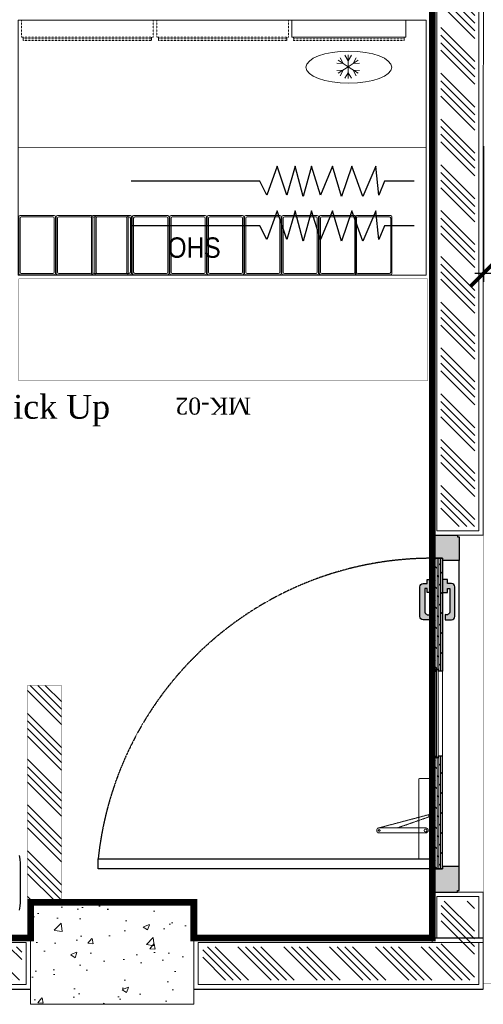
# Model space of a CAD drawing. Header units: millimetres. Extents: x 1277566 to 1493426, y 1039116 to 1145896.
# Tile 36 of 151: x 1313980 to 1315343, y 1133611 to 1136507. Entities that reach past the tile are written whole.
import ezdxf

# ---------------------------------------------------------------- set-up
doc = ezdxf.new("R2010")
doc.units = ezdxf.units.MM
doc.header["$PDMODE"] = 67
doc.linetypes.add('DASHED2', pattern=[0.375, 0.25, -0.125])
for name, color, linetype in [('01_DOOR', 76, 'Continuous'), ('CIVIL DIM', 7, 'Continuous'), ('Dimension a', 7, 'Continuous'), ('Edges', 7, 'Continuous'), ('Equipment Name', 8, 'Continuous'), ('MAIN KITCHEN', 7, 'Continuous')]:
    doc.layers.add(name, color=color, linetype=linetype)
for name, color, linetype, lineweight in [('A - TEXT', 7, 'Continuous', 13), ('CIVIL WALL HATCH', 7, 'Continuous', 5), ('CKD Dimensions', 3, 'Continuous', 0), ('EXISTING COLUMN', 5, 'Continuous', 20), ('FRONT COUNTER', 214, 'Continuous', 18), ('L1', 171, 'Continuous', 13), ('L6', 252, 'Continuous', 13), ('L7', 252, 'Continuous', 0), ('PLASTER', 252, 'Continuous', 9), ('tile finish', 32, 'Continuous', 9), ('WALL', 7, 'Continuous', 40)]:
    doc.layers.add(name, color=color, linetype=linetype, lineweight=lineweight)
doc.layers.add('Equipment', color=7, linetype='Continuous', lineweight=9, true_color=0xcc6600)
doc.styles.add('CKD_Dimension Text', font='BOOKOS.TTF')
doc.styles.add('ROMANS', font='arial.ttf', dxfattribs={"width": 0.75})
doc.styles.add('STYLE1', font='GOTHIC.TTF', dxfattribs={"width": 0.9})
doc.styles.add('style12', font='BOOKOSI.TTF')
doc.dimstyles.new('1.300', dxfattribs={"dimtxt": 150, "dimasz": 75, "dimexe": 25, "dimexo": 25, "dimgap": 15, "dimtad": 0, "dimdec": 0, "dimdsep": 46, "dimtxsty": 'ROMANS', "dimblk": 'ARCHTICK', "dimcen": 0.09, "dimdle": 25, "dimclrd": 256, "dimclre": 256, "dimclrt": 256, "dimadec": 1, "dimazin": 2, "dimtfac": 1, "dimtdec": 0, "dimtmove": 2, "dimatfit": 3, "dimldrblk": 'OPEN90', "dimfxl": 100, "dimtolj": 1, "dimtzin": 0, "dimlwe": -1, "dimarcsym": 0})
pattern_1 = [(135, (125714.84, -46618.93), (-67.351921, -67.351921), []), (135, (125714.84, -46596.48), (-67.351921, -67.351921), []), (135, (125714.84, -46574.03), (-67.351921, -67.351921), []), (135, (125714.84, -46551.58), (-67.351921, -67.351921), [])]

# ---------------------------------------------------------------- blocks, each defined once
blk = doc.blocks.new('door closer')
at = {"color": 14, "linetype": 'DASHED2', "lineweight": 9, "ltscale": 0.5}
for p, q in [((10736.43, -3996.01), (10716.43, -3996.01)), ((10716.43, -3996.01), (10716.43, -3999.19)), ((10727.44, -3996.77), (10724.13, -4009.27)), ((10726.86, -3996.83), (10724.13, -4004.67)), ((10725.64, -3996.14), (10725.64, -3996.01)), ((10728.52, -3996.26), (10725.76, -3996.26)), ((10728.64, -3996.14), (10728.64, -3996.01)), ((10736.43, -3999.19), (10736.43, -3996.01)), ((10716.55, -3999.31), (10736.31, -3999.31)), ((10722.88, -3999.31), (10722.88, -3997.66)), ((10722.88, -3999.31), (10722.88, -4009.19)), ((10724.13, -3999.31), (10724.13, -3997.66)), ((10724.13, -4009.19), (10724.13, -3999.31))]:
    blk.add_line(p, q, dxfattribs=at)
for centre, radius in [((10727.21, -3996.64), 0.123), ((10723.51, -3997.66), 0.338), ((10723.51, -4009.19), 0.214)]:
    blk.add_circle(centre, radius, dxfattribs=at)
for centre, radius, start, end in [((10723.51, -3997.66), 0.625, 360, 180), ((10725.76, -3996.14), 0.12, 180, 270), ((10717.05, -4005.46), 13.03, 41.9275, 44.9169), ((10727.11, -3996.33), 0.562, 229.3399, 295.6856), ((10727.25, -3996.61), 0.25, 295.6856, 334.162), ((10726.83, -3996.41), 0.711, 334.162, 5.5837), ((10728.32, -3996.27), 0.78, 179.2294, 185.0234), ((10728.52, -3996.14), 0.12, 270, 0), ((10716.55, -3999.19), 0.12, 180, 270), ((10736.31, -3999.19), 0.12, 270, 0), ((10723.51, -4009.19), 0.625, 180, 0)]:
    blk.add_arc(centre, radius, start, end, dxfattribs=at)
blk = doc.blocks.new('A$C68A023B9')
at = {"layer": '01_DOOR', "ltscale": 2}
h = blk.add_hatch(color=253, dxfattribs=at)
h.set_gradient(color1=(173, 173, 173), one_color=1, tint=1, name='SPHERICAL')
edge = h.paths.add_edge_path()
edge.add_arc((4.75, 1.25), 0.5, 270, 21.737)
edge.add_line((5.22, 1.44), (6, 1.44))
edge.add_line((6, 1.44), (6, 0.75))
edge.add_line((6, 0.75), (6, 0.5))
edge.add_arc((5.5, 0.5), 0.5, 270, 360, ccw=False)
edge.add_line((5.5, 0), (1.09, 0))
edge.add_arc((1.09, 0.5), 0.5, 180, 270, ccw=False)
edge.add_line((0.59, 0.5), (0.59, 0.75))
edge.add_line((0.59, 0.75), (0.59, 1.1))
edge.add_line((0.59, 1.1), (0, 1.1))
edge.add_line((0, 1.1), (0, 1.85))
edge.add_line((0, 1.85), (1.94, 1.85))
edge.add_line((1.94, 1.85), (1.94, 1.1))
edge.add_line((1.94, 1.1), (1.34, 1.1))
edge.add_line((1.34, 1.1), (1.34, 0.75))
edge.add_line((1.34, 0.75), (4.75, 0.75))
blk.add_lwpolyline([(4.75, 0.75, 0.530238), (5.22, 1.44), (6, 1.44), (6, 0.75), (6, 0.5, -0.414214), (5.5, 0), (1.09, 0, -0.414214), (0.59, 0.5), (0.59, 0.75), (0.59, 1.1), (0, 1.1), (0, 1.85), (1.94, 1.85), (1.94, 1.1), (1.34, 1.1), (1.34, 0.75)], format="xyb", close=True, dxfattribs=at)
blk = doc.blocks.new('door sdfgh')
at = {"layer": '01_DOOR', "ltscale": 100}
h = blk.add_hatch(dxfattribs=at)
h.set_pattern_fill('DOTS', color=256, scale=58.874347, angle=-90, style=0)
h.set_pattern_definition([(90, (275185.757, 11141403.7222), (3.6796466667, 1.8398233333), [0, -3.6796466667])])
h.paths.add_polyline_path([(1223028.7, 1241623.6), (1223028.7, 1241616.8), (1223058.3, 1241616.8), (1223058.3, 1241548.6), (1222984.3, 1241548.6), (1222984.3, 1241553.6), (1222979.3, 1241553.6), (1222979.3, 1241623.6)])
h.paths.add_polyline_path([(1223028.7, 1242523.6), (1223028.7, 1242530.4), (1223058.4, 1242530.4), (1223058.4, 1242598.6), (1222984.3, 1242598.6), (1222984.3, 1242593.7), (1222979.4, 1242593.7), (1222979.4, 1242523.6)])
at = {"layer": '01_DOOR', "lineweight": 9, "ltscale": 100}
h = blk.add_hatch(dxfattribs=at)
h.set_pattern_fill('DOLMIT', color=251, scale=19.624782, angle=-90, style=0)
h.set_pattern_definition([(270, (275249.5377, 11142032.3274), (4.9061955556, -1e-15), []), (315, (275249.538, 11142032.327), (9.812391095, 9.812391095), [6.938408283, -13.876834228])])
h.paths.add_polyline_path([(1223028.7, 1241948.7), (1223041, 1241948.7), (1223041, 1241943.8), (1223058.3, 1241943.8), (1223058.3, 1241616.8), (1223028.7, 1241616.8)])
h.paths.add_polyline_path([(1223028.7, 1242198.6), (1223041, 1242198.6), (1223041, 1242203.5), (1223058.3, 1242203.5), (1223058.4, 1242530.4), (1223028.7, 1242530.4)])
at = {"layer": '01_DOOR', "ltscale": 100}
for p, q in [((1222979.4, 1242523.6, 33362.9), (1222979.3, 1241623.6, 33362.9)), ((1223058.3, 1242198.6, 33362.9), (1223046, 1242203.5, 33362.9)), ((1223058.3, 1242203.5, 33362.9), (1223046, 1242198.6, 33362.9)), ((1223058.3, 1241948.7, 33362.9), (1223046, 1241943.8, 33362.9)), ((1223058.3, 1241943.8, 33362.9), (1223046, 1241948.7, 33362.9))]:
    blk.add_line(p, q, dxfattribs=at)
at = {"layer": '01_DOOR', "color": 251, "lineweight": 15, "ltscale": 100}
for p, q in [((1223028.7, 1242198.6, 33362.9), (1223028.7, 1241948.7, 33362.9)), ((1223058.3, 1242198.6, 33362.9), (1223058.3, 1241948.7, 33362.9))]:
    blk.add_line(p, q, dxfattribs=at)
at = {"layer": '01_DOOR', "ltscale": 100, "elevation": 33362.9}
for points in [[(1223028.7, 1242523.6), (1223028.7, 1242530.4), (1223058.4, 1242530.4), (1223058.4, 1242598.6), (1222984.3, 1242598.6), (1222984.3, 1242593.7), (1222979.4, 1242593.7), (1222979.4, 1242523.6)], [(1223046, 1242198.6), (1223046, 1242203.5), (1223058.3, 1242203.5), (1223058.3, 1242198.6)], [(1223046, 1241948.7), (1223046, 1241943.8), (1223058.3, 1241943.8), (1223058.3, 1241948.7)], [(1223028.7, 1241623.6), (1223028.7, 1241616.8), (1223058.3, 1241616.8), (1223058.3, 1241548.6), (1222984.3, 1241548.6), (1222984.3, 1241553.6), (1222979.3, 1241553.6), (1222979.3, 1241623.6)]]:
    blk.add_lwpolyline(points, close=True, dxfattribs=at)
at = {"layer": '01_DOOR', "elevation": 33362.9}
blk.add_lwpolyline([(1222979.4, 1242593.7), (1222979.4, 1242588.8)], dxfattribs=at)
at = {"layer": '01_DOOR', "ltscale": 100, "elevation": 33362.9}
for points in [[(1223028.7, 1242198.6), (1223041, 1242198.6), (1223041, 1242203.5), (1223058.3, 1242203.5), (1223058.4, 1242530.4), (1223028.7, 1242530.4), (1223028.7, 1242198.6)], [(1223028.7, 1241948.7), (1223041, 1241948.7), (1223041, 1241943.8), (1223058.3, 1241943.8), (1223058.3, 1241616.8), (1223028.7, 1241616.8), (1223028.7, 1241948.7)]]:
    blk.add_lwpolyline(points, dxfattribs=at)
at = {"layer": '01_DOOR', "color": 251, "linetype": 'DASHED2', "elevation": 33362.9}
blk.add_lwpolyline([(1223058.4, 1242530.4), (1224040.8, 1242530.4), (1224040.8, 1242500.8), (1223058.4, 1242500.8)], close=True, dxfattribs=at)
at = {"layer": '01_DOOR', "lineweight": 18, "ltscale": 2, "elevation": 33362.9}
blk.add_lwpolyline([(1223041, 1242203.5), (1223041, 1241943.8), (1223046, 1241943.8), (1223046, 1242203.5)], close=True, dxfattribs=at)
at = {"layer": '01_DOOR', "color": 251, "linetype": 'DASHED2'}
blk.add_arc((1223058.3, 1242604.8, 33362.9), 988, 270, 353.9577, dxfattribs=at)
at = {"layer": '01_DOOR', "xscale": -11.84344983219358, "yscale": 11.84344983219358, "zscale": 11.84344983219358, "rotation": 90}
blk.add_blockref('door closer', (1175731.8, 1369420.3, 33362.9), dxfattribs=at)
at = {"layer": '01_DOOR', "ltscale": 50, "yscale": 19.73908305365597, "zscale": 19.73908305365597}
for p, xscale, rotation in [((1222992.1, 1241679.5, 33362.9), -19.73908305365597, 270), ((1223094.9, 1241679.5, 33362.9), 19.73908305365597, 89.99999999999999)]:
    blk.add_blockref('A$C68A023B9', p, dxfattribs=dict(at, xscale=xscale, rotation=rotation))
blk = doc.blocks.new('_ARCHTICK')
at = {"color": 0, "linetype": 'ByBlock', "const_width": 0.15}
blk.add_lwpolyline([(-0.5, -0.5), (0.5, 0.5)], dxfattribs=at)
blk = doc.blocks.new('*D96')
at = {"layer": 'CIVIL DIM', "linetype": 'DASHED2', "transparency": 16777216}
for p, q in [((1315343, 1136134.9), (1315343, 1135736)), ((1333460, 1136000.7), (1333460, 1135736))]:
    blk.add_line(p, q, dxfattribs=at)
at = {"layer": 'CIVIL DIM', "lineweight": -2, "transparency": 16777216}
for p, q in [((1315318, 1135761), (1324180.1, 1135761)), ((1333485, 1135761), (1324622.9, 1135761))]:
    blk.add_line(p, q, dxfattribs=at)
at = {"layer": 'Defpoints', "color": 0, "transparency": 16777216}
for p in [(1315343, 1136159.9), (1333460, 1136019.1, -260.7), (1333460, 1135761)]:
    blk.add_point(p, dxfattribs=at)
at = {"layer": 'CIVIL DIM', "lineweight": -2, "transparency": 16777216, "xscale": 75, "yscale": 75, "zscale": 75, "rotation": 180}
blk.add_blockref('_ARCHTICK', (1315343, 1135761), dxfattribs=at)
at = {"layer": 'CIVIL DIM', "lineweight": -2, "transparency": 16777216, "xscale": 75, "yscale": 75, "zscale": 75}
blk.add_blockref('_ARCHTICK', (1333460, 1135761), dxfattribs=at)
at = {"layer": 'CIVIL DIM', "transparency": 16777216, "insert": (1324401.5, 1135761), "char_height": 150, "attachment_point": 5, "style": 'ROMANS', "bg_fill": 3, "box_fill_scale": 1.1, "bg_fill_color": 256, "bg_fill_true_color": 13158600, "bg_fill_transparency": 0}
blk.add_mtext('\\A1;18117', dxfattribs=at)
blk = doc.blocks.new('_Open90')
at = {"color": 0, "linetype": 'ByBlock', "lineweight": -2}
for p, q in [((-0.5, 0.5), (0, 0)), ((0, 0), (-1, 0)), ((0, 0), (-0.5, -0.5))]:
    blk.add_line(p, q, dxfattribs=at)

msp = doc.modelspace()

# ---------------------------------------------------------------- hatches: boundary and pattern name
at = {"layer": 'CIVIL WALL HATCH'}
h = msp.add_hatch(dxfattribs=at)
h.set_pattern_fill('ANSI34', color=256, scale=5, angle=90)
h.set_pattern_definition(pattern_1)
h.paths.add_polyline_path([(1315319.9661, 1143264.5371), (1315219.9661, 1143264.5371), (1315217.6878, 1135016.1905), (1315317.6878, 1135016.1905)])
h = msp.add_hatch(dxfattribs=at)
h.set_pattern_fill('ANSI34', color=256, scale=5, angle=90)
h.set_pattern_definition(pattern_1)
edge = h.paths.add_edge_path()
edge.add_line((1314002.1888, 1134549.0436), (1314102.1888, 1134549.0436))
edge.add_line((1314102.1888, 1134549.0436), (1314102.1888, 1133911.4478))
edge.add_line((1314102.1888, 1133911.4478), (1314002.1888, 1133911.4478))
edge.add_line((1314002.1888, 1133911.4478), (1314002.1888, 1134547.1192))
h = msp.add_hatch(dxfattribs=at)
h.set_pattern_fill('ANSI34', color=256, scale=5, angle=90)
h.set_pattern_definition(pattern_1)
h.paths.add_polyline_path([(1315218.6915, 1133915.1869), (1315316.6842, 1133915.1869), (1315316.6842, 1133780.4442), (1315218.6915, 1133780.4442)])
h = msp.add_hatch(dxfattribs=at)
h.set_pattern_fill('ANSI34', color=256, scale=5, angle=90)
h.set_pattern_definition(pattern_1)
h.paths.add_polyline_path([(1310057.597, 1133780.4442), (1313985.5897, 1133780.4442), (1313985.5897, 1133682.4515), (1310057.597, 1133682.4515)])
h = msp.add_hatch(dxfattribs=at)
h.set_pattern_fill('ANSI34', color=256, scale=5, angle=90)
h.set_pattern_definition(pattern_1)
h.paths.add_polyline_path([(1314517.597, 1133780.4442), (1315316.6842, 1133780.4442), (1315316.6842, 1133682.4515), (1314517.597, 1133682.4515)])
at = {"layer": 'EXISTING COLUMN', "linetype": 'Continuous'}
h = msp.add_hatch(dxfattribs=at)
h.set_pattern_fill('AR-CONC', color=256, style=2)
h.set_pattern_definition([(50, (469087.96, -27634.9), (182.184669, -15.939086), [19.05, -209.55]), (355, (469087.96, -27634.9), (-35.243421, 191.056845), [15.24, -167.640584]), (100.451445, (469103.14, -27636.23), (146.941247, 175.117752), [16.190009, -178.090245]), (46.1842, (469087.96, -27584.1), (271.07904, -42.042328), [28.575, -314.325]), (96.635558, (469110.55, -27587.6), (237.404134, 247.426125), [24.285023, -267.13561]), (351.184151, (469087.96, -27584.1), (237.404134, 247.426125), [22.859967, -251.45973]), (21, (469113.36, -27596.8), (151.614391, -102.265198), [19.05, -209.55]), (326, (469113.36, -27596.8), (61.802028, 184.187966), [15.24, -167.64]), (71.451445, (469126, -27605.32), (213.41642, 81.922769), [16.190009, -178.089938]), (37.5, (469087.96, -27634.9), (3.0886033, 84.555039), [0, -165.608, 0, -170.18, 0, -168.275]), (7.5, (469087.96, -27634.9), (66.8196625, 100.180575), [0, -97.028, 0, -161.798, 0, -64.135]), (327.5, (469031.32, -27634.9), (135.5905952, -5.728744), [0, -63.5, 0, -198.12, 0, -262.89]), (317.5, (469005.92, -27634.9), (148.129181, 25.426491), [0, -82.55, 0, -131.572, 0, -186.69])])
h.paths.add_polyline_path([(1314011.5934, 1133611.4478), (1314011.5934, 1133911.4478), (1314491.5934, 1133911.4478), (1314491.5934, 1133611.4478)])

# ---------------------------------------------------------------- linework, layer by layer
for p, q in [((1310031.5934, 1133806.4478), (1314011.5934, 1133806.4478)), ((1314491.5934, 1133806.4478), (1315342.6878, 1133806.4478)), ((1310031.5934, 1133656.4478), (1314011.5934, 1133656.4478)), ((1314491.5934, 1133656.4478), (1315342.6878, 1133656.4478))]:
    msp.add_line(p, q)
at = {"layer": 'CKD Dimensions', "const_width": 1}
msp.add_lwpolyline([(1314002.1888, 1134549.0436), (1314102.1888, 1134549.0436), (1314102.1888, 1133911.4478), (1314002.1888, 1133911.4478), (1314002.1888, 1134547.1192)], dxfattribs=at)
at = {"layer": 'Edges', "color": 6}
for p, q in [((1313978.0001, 1134049.3681), (1313980.3042, 1134037.7843)), ((1313980.3042, 1134037.7843), (1313981.0634, 1134026.201)), ((1313981.0634, 1134026.201), (1313981.0634, 1133911.2905)), ((1313981.0634, 1133911.2905), (1313980.3042, 1133899.7072)), ((1313980.3042, 1133899.7072), (1313978.0001, 1133888.1233))]:
    msp.add_line(p, q, dxfattribs=at)
at = {"layer": 'Equipment', "elevation": 13372.1327}
for points in [[(1313976.7766, 1135760.1513), (1313976.7766, 1135927.0293, -0.414213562), (1313980.5866, 1135930.8393), (1314080.9166, 1135930.8393, -0.414213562), (1314084.7266, 1135927.0293), (1314084.7266, 1135760.1513, -0.414213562), (1314080.9166, 1135756.3413), (1313980.5866, 1135756.3413, -0.414213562)], [(1313976.7766, 1135760.1513), (1313976.7766, 1135927.0293, -0.414213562), (1313980.5866, 1135930.8393), (1314080.9166, 1135930.8393, -0.414213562), (1314084.7266, 1135927.0293), (1314084.7266, 1135760.1513, -0.414213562), (1314080.9166, 1135756.3413), (1313980.5866, 1135756.3413, -0.414213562)], [(1313980.5866, 1135763.9613), (1313980.5866, 1135923.2193, -0.414213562), (1313984.3966, 1135927.0293), (1314077.1066, 1135927.0293, -0.414213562), (1314080.9166, 1135923.2193), (1314080.9166, 1135763.9613, -0.414213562), (1314077.1066, 1135760.1513), (1313984.3966, 1135760.1513, -0.414213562)], [(1313980.5866, 1135763.9613), (1313980.5866, 1135923.2193, -0.414213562), (1313984.3966, 1135927.0293), (1314077.1066, 1135927.0293, -0.414213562), (1314080.9166, 1135923.2193), (1314080.9166, 1135763.9613, -0.414213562), (1314077.1066, 1135760.1513), (1313984.3966, 1135760.1513, -0.414213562)], [(1314086.7266, 1135760.1513), (1314086.7266, 1135927.0293, -0.414213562), (1314090.5366, 1135930.8393), (1314190.8666, 1135930.8393, -0.414213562), (1314194.6766, 1135927.0293), (1314194.6766, 1135760.1513, -0.414213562), (1314190.8666, 1135756.3413), (1314090.5366, 1135756.3413, -0.414213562)], [(1314086.7266, 1135760.1513), (1314086.7266, 1135927.0293, -0.414213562), (1314090.5366, 1135930.8393), (1314190.8666, 1135930.8393, -0.414213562), (1314194.6766, 1135927.0293), (1314194.6766, 1135760.1513, -0.414213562), (1314190.8666, 1135756.3413), (1314090.5366, 1135756.3413, -0.414213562)], [(1314090.5366, 1135763.9613), (1314090.5366, 1135923.2193, -0.414213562), (1314094.3466, 1135927.0293), (1314187.0566, 1135927.0293, -0.414213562), (1314190.8666, 1135923.2193), (1314190.8666, 1135763.9613, -0.414213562), (1314187.0566, 1135760.1513), (1314094.3466, 1135760.1513, -0.414213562)], [(1314090.5366, 1135763.9613), (1314090.5366, 1135923.2193, -0.414213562), (1314094.3466, 1135927.0293), (1314187.0566, 1135927.0293, -0.414213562), (1314190.8666, 1135923.2193), (1314190.8666, 1135763.9613, -0.414213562), (1314187.0566, 1135760.1513), (1314094.3466, 1135760.1513, -0.414213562)], [(1314190.8666, 1135760.1513), (1314190.8666, 1135927.0293, -0.414213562), (1314194.6766, 1135930.8393), (1314295.0066, 1135930.8393, -0.414213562), (1314298.8166, 1135927.0293), (1314298.8166, 1135760.1513, -0.414213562), (1314295.0066, 1135756.3413), (1314194.6766, 1135756.3413, -0.414213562)], [(1314190.8666, 1135760.1513), (1314190.8666, 1135927.0293, -0.414213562), (1314194.6766, 1135930.8393), (1314295.0066, 1135930.8393, -0.414213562), (1314298.8166, 1135927.0293), (1314298.8166, 1135760.1513, -0.414213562), (1314295.0066, 1135756.3413), (1314194.6766, 1135756.3413, -0.414213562)], [(1314194.6766, 1135763.9613), (1314194.6766, 1135923.2193, -0.414213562), (1314198.4866, 1135927.0293), (1314291.1966, 1135927.0293, -0.414213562), (1314295.0066, 1135923.2193), (1314295.0066, 1135763.9613, -0.414213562), (1314291.1966, 1135760.1513), (1314198.4866, 1135760.1513, -0.414213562)], [(1314194.6766, 1135763.9613), (1314194.6766, 1135923.2193, -0.414213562), (1314198.4866, 1135927.0293), (1314291.1966, 1135927.0293, -0.414213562), (1314295.0066, 1135923.2193), (1314295.0066, 1135763.9613, -0.414213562), (1314291.1966, 1135760.1513), (1314198.4866, 1135760.1513, -0.414213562)], [(1314308.7666, 1135760.1513), (1314308.7666, 1135927.0293, 0.414213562), (1314304.9566, 1135930.8393), (1314204.6266, 1135930.8393, 0.414213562), (1314200.8166, 1135927.0293), (1314200.8166, 1135760.1513, 0.414213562), (1314204.6266, 1135756.3413), (1314304.9566, 1135756.3413, 0.414213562)], [(1314308.7666, 1135760.1513), (1314308.7666, 1135927.0293, 0.414213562), (1314304.9566, 1135930.8393), (1314204.6266, 1135930.8393, 0.414213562), (1314200.8166, 1135927.0293), (1314200.8166, 1135760.1513, 0.414213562), (1314204.6266, 1135756.3413), (1314304.9566, 1135756.3413, 0.414213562)], [(1314304.9566, 1135763.9613), (1314304.9566, 1135923.2193, 0.414213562), (1314301.1466, 1135927.0293), (1314208.4366, 1135927.0293, 0.414213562), (1314204.6266, 1135923.2193), (1314204.6266, 1135763.9613, 0.414213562), (1314208.4366, 1135760.1513), (1314301.1466, 1135760.1513, 0.414213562)], [(1314304.9566, 1135763.9613), (1314304.9566, 1135923.2193, 0.414213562), (1314301.1466, 1135927.0293), (1314208.4366, 1135927.0293, 0.414213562), (1314204.6266, 1135923.2193), (1314204.6266, 1135763.9613, 0.414213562), (1314208.4366, 1135760.1513), (1314301.1466, 1135760.1513, 0.414213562)], [(1314418.7166, 1135760.1513), (1314418.7166, 1135927.0293, 0.414213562), (1314414.9066, 1135930.8393), (1314314.5766, 1135930.8393, 0.414213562), (1314310.7666, 1135927.0293), (1314310.7666, 1135760.1513, 0.414213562), (1314314.5766, 1135756.3413), (1314414.9066, 1135756.3413, 0.414213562)], [(1314418.7166, 1135760.1513), (1314418.7166, 1135927.0293, 0.414213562), (1314414.9066, 1135930.8393), (1314314.5766, 1135930.8393, 0.414213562), (1314310.7666, 1135927.0293), (1314310.7666, 1135760.1513, 0.414213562), (1314314.5766, 1135756.3413), (1314414.9066, 1135756.3413, 0.414213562)], [(1314414.9066, 1135763.9613), (1314414.9066, 1135923.2193, 0.414213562), (1314411.0966, 1135927.0293), (1314318.3866, 1135927.0293, 0.414213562), (1314314.5766, 1135923.2193), (1314314.5766, 1135763.9613, 0.414213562), (1314318.3866, 1135760.1513), (1314411.0966, 1135760.1513, 0.414213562)], [(1314414.9066, 1135763.9613), (1314414.9066, 1135923.2193, 0.414213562), (1314411.0966, 1135927.0293), (1314318.3866, 1135927.0293, 0.414213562), (1314314.5766, 1135923.2193), (1314314.5766, 1135763.9613, 0.414213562), (1314318.3866, 1135760.1513), (1314411.0966, 1135760.1513, 0.414213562)], [(1314528.6666, 1135760.1513), (1314528.6666, 1135927.0293, 0.414213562), (1314524.8566, 1135930.8393), (1314424.5266, 1135930.8393, 0.414213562), (1314420.7166, 1135927.0293), (1314420.7166, 1135760.1513, 0.414213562), (1314424.5266, 1135756.3413), (1314524.8566, 1135756.3413, 0.414213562)], [(1314528.6666, 1135760.1513), (1314528.6666, 1135927.0293, 0.414213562), (1314524.8566, 1135930.8393), (1314424.5266, 1135930.8393, 0.414213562), (1314420.7166, 1135927.0293), (1314420.7166, 1135760.1513, 0.414213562), (1314424.5266, 1135756.3413), (1314524.8566, 1135756.3413, 0.414213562)], [(1314524.8566, 1135763.9613), (1314524.8566, 1135923.2193, 0.414213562), (1314521.0466, 1135927.0293), (1314428.3366, 1135927.0293, 0.414213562), (1314424.5266, 1135923.2193), (1314424.5266, 1135763.9613, 0.414213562), (1314428.3366, 1135760.1513), (1314521.0466, 1135760.1513, 0.414213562)], [(1314524.8566, 1135763.9613), (1314524.8566, 1135923.2193, 0.414213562), (1314521.0466, 1135927.0293), (1314428.3366, 1135927.0293, 0.414213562), (1314424.5266, 1135923.2193), (1314424.5266, 1135763.9613, 0.414213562), (1314428.3366, 1135760.1513), (1314521.0466, 1135760.1513, 0.414213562)], [(1314638.6166, 1135760.1513), (1314638.6166, 1135927.0293, 0.414213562), (1314634.8066, 1135930.8393), (1314534.4766, 1135930.8393, 0.414213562), (1314530.6666, 1135927.0293), (1314530.6666, 1135760.1513, 0.414213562), (1314534.4766, 1135756.3413), (1314634.8066, 1135756.3413, 0.414213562)], [(1314638.6166, 1135760.1513), (1314638.6166, 1135927.0293, 0.414213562), (1314634.8066, 1135930.8393), (1314534.4766, 1135930.8393, 0.414213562), (1314530.6666, 1135927.0293), (1314530.6666, 1135760.1513, 0.414213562), (1314534.4766, 1135756.3413), (1314634.8066, 1135756.3413, 0.414213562)], [(1314634.8066, 1135763.9613), (1314634.8066, 1135923.2193, 0.414213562), (1314630.9966, 1135927.0293), (1314538.2866, 1135927.0293, 0.414213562), (1314534.4766, 1135923.2193), (1314534.4766, 1135763.9613, 0.414213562), (1314538.2866, 1135760.1513), (1314630.9966, 1135760.1513, 0.414213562)], [(1314634.8066, 1135763.9613), (1314634.8066, 1135923.2193, 0.414213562), (1314630.9966, 1135927.0293), (1314538.2866, 1135927.0293, 0.414213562), (1314534.4766, 1135923.2193), (1314534.4766, 1135763.9613, 0.414213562), (1314538.2866, 1135760.1513), (1314630.9966, 1135760.1513, 0.414213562)], [(1314640.6166, 1135760.1513), (1314640.6166, 1135927.0293, -0.414213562), (1314644.4266, 1135930.8393), (1314744.7566, 1135930.8393, -0.414213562), (1314748.5666, 1135927.0293), (1314748.5666, 1135760.1513, -0.414213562), (1314744.7566, 1135756.3413), (1314644.4266, 1135756.3413, -0.414213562)], [(1314640.6166, 1135760.1513), (1314640.6166, 1135927.0293, -0.414213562), (1314644.4266, 1135930.8393), (1314744.7566, 1135930.8393, -0.414213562), (1314748.5666, 1135927.0293), (1314748.5666, 1135760.1513, -0.414213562), (1314744.7566, 1135756.3413), (1314644.4266, 1135756.3413, -0.414213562)], [(1314644.4266, 1135763.9613), (1314644.4266, 1135923.2193, -0.414213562), (1314648.2366, 1135927.0293), (1314740.9466, 1135927.0293, -0.414213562), (1314744.7566, 1135923.2193), (1314744.7566, 1135763.9613, -0.414213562), (1314740.9466, 1135760.1513), (1314648.2366, 1135760.1513, -0.414213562)], [(1314644.4266, 1135763.9613), (1314644.4266, 1135923.2193, -0.414213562), (1314648.2366, 1135927.0293), (1314740.9466, 1135927.0293, -0.414213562), (1314744.7566, 1135923.2193), (1314744.7566, 1135763.9613, -0.414213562), (1314740.9466, 1135760.1513), (1314648.2366, 1135760.1513, -0.414213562)], [(1314750.5666, 1135760.1513), (1314750.5666, 1135927.0293, -0.414213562), (1314754.3766, 1135930.8393), (1314854.7066, 1135930.8393, -0.414213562), (1314858.5166, 1135927.0293), (1314858.5166, 1135760.1513, -0.414213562), (1314854.7066, 1135756.3413), (1314754.3766, 1135756.3413, -0.414213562)], [(1314750.5666, 1135760.1513), (1314750.5666, 1135927.0293, -0.414213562), (1314754.3766, 1135930.8393), (1314854.7066, 1135930.8393, -0.414213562), (1314858.5166, 1135927.0293), (1314858.5166, 1135760.1513, -0.414213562), (1314854.7066, 1135756.3413), (1314754.3766, 1135756.3413, -0.414213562)], [(1314754.3766, 1135763.9613), (1314754.3766, 1135923.2193, -0.414213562), (1314758.1866, 1135927.0293), (1314850.8966, 1135927.0293, -0.414213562), (1314854.7066, 1135923.2193), (1314854.7066, 1135763.9613, -0.414213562), (1314850.8966, 1135760.1513), (1314758.1866, 1135760.1513, -0.414213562)], [(1314754.3766, 1135763.9613), (1314754.3766, 1135923.2193, -0.414213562), (1314758.1866, 1135927.0293), (1314850.8966, 1135927.0293, -0.414213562), (1314854.7066, 1135923.2193), (1314854.7066, 1135763.9613, -0.414213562), (1314850.8966, 1135760.1513), (1314758.1866, 1135760.1513, -0.414213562)], [(1314860.5166, 1135760.1513), (1314860.5166, 1135927.0293, -0.414213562), (1314864.3266, 1135930.8393), (1314964.6566, 1135930.8393, -0.414213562), (1314968.4666, 1135927.0293), (1314968.4666, 1135760.1513, -0.414213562), (1314964.6566, 1135756.3413), (1314864.3266, 1135756.3413, -0.414213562)], [(1314860.5166, 1135760.1513), (1314860.5166, 1135927.0293, -0.414213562), (1314864.3266, 1135930.8393), (1314964.6566, 1135930.8393, -0.414213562), (1314968.4666, 1135927.0293), (1314968.4666, 1135760.1513, -0.414213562), (1314964.6566, 1135756.3413), (1314864.3266, 1135756.3413, -0.414213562)], [(1314864.3266, 1135763.9613), (1314864.3266, 1135923.2193, -0.414213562), (1314868.1366, 1135927.0293), (1314960.8466, 1135927.0293, -0.414213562), (1314964.6566, 1135923.2193), (1314964.6566, 1135763.9613, -0.414213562), (1314960.8466, 1135760.1513), (1314868.1366, 1135760.1513, -0.414213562)], [(1314864.3266, 1135763.9613), (1314864.3266, 1135923.2193, -0.414213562), (1314868.1366, 1135927.0293), (1314960.8466, 1135927.0293, -0.414213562), (1314964.6566, 1135923.2193), (1314964.6566, 1135763.9613, -0.414213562), (1314960.8466, 1135760.1513), (1314868.1366, 1135760.1513, -0.414213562)], [(1314966.3266, 1135760.1513), (1314966.3266, 1135927.0293, -0.414213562), (1314970.1366, 1135930.8393), (1315070.4666, 1135930.8393, -0.414213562), (1315074.2766, 1135927.0293), (1315074.2766, 1135760.1513, -0.414213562), (1315070.4666, 1135756.3413), (1314970.1366, 1135756.3413, -0.414213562)], [(1314966.3266, 1135760.1513), (1314966.3266, 1135927.0293, -0.414213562), (1314970.1366, 1135930.8393), (1315070.4666, 1135930.8393, -0.414213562), (1315074.2766, 1135927.0293), (1315074.2766, 1135760.1513, -0.414213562), (1315070.4666, 1135756.3413), (1314970.1366, 1135756.3413, -0.414213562)], [(1314970.1366, 1135763.9613), (1314970.1366, 1135923.2193, -0.414213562), (1314973.9466, 1135927.0293), (1315066.6566, 1135927.0293, -0.414213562), (1315070.4666, 1135923.2193), (1315070.4666, 1135763.9613, -0.414213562), (1315066.6566, 1135760.1513), (1314973.9466, 1135760.1513, -0.414213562)], [(1314970.1366, 1135763.9613), (1314970.1366, 1135923.2193, -0.414213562), (1314973.9466, 1135927.0293), (1315066.6566, 1135927.0293, -0.414213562), (1315070.4666, 1135923.2193), (1315070.4666, 1135763.9613, -0.414213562), (1315066.6566, 1135760.1513), (1314973.9466, 1135760.1513, -0.414213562)]]:
    msp.add_lwpolyline(points, format="xyb", close=True, dxfattribs=at)
at = {"layer": 'EXISTING COLUMN', "linetype": 'Continuous'}
msp.add_lwpolyline([(1314011.5934, 1133611.4478), (1314011.5934, 1133911.4478), (1314491.5934, 1133911.4478), (1314491.5934, 1133611.4478)], close=True, dxfattribs=at)
at = {"layer": 'FRONT COUNTER', "const_width": 20}
msp.add_lwpolyline([(1311801.7418, 1133806.4485), (1311801.8455, 1135756.5107), (1308929.1394, 1135756.9113), (1308929.1677, 1138178.9599), (1315192.6878, 1138178.9599), (1315192.6878, 1133806.4478), (1314491.5934, 1133806.4478), (1314491.5934, 1133911.4478), (1314011.5934, 1133911.4478), (1314011.5934, 1133806.4478), (1311801.7418, 1133806.5653)], dxfattribs=at)
at = {"layer": 'L6', "const_width": 1}
for points in [[(1313974.8801, 1136130.4774), (1315174.8801, 1136130.4774)], [(1313976.9436, 1135744.4339), (1315179.0409, 1135745.0847), (1315179.0409, 1135445.0847), (1313976.9436, 1135444.4339), (1313976.9436, 1135744.4339)]]:
    msp.add_lwpolyline(points, dxfattribs=at)
at = {"layer": 'L7', "linetype": 'DASHED2', "ltscale": 0.05}
for p, q in [((1313989.8801, 1136445.4774), (1314367.3801, 1136445.4774)), ((1314387.3801, 1136445.4774), (1314764.8801, 1136445.4774))]:
    msp.add_line(p, q, dxfattribs=at)
at = {"layer": 'L7', "ltscale": 4}
msp.add_lwpolyline([(1315174.8801, 1135755.4774), (1313974.8801, 1135755.4774), (1313974.8801, 1136505.4774), (1315174.8801, 1136505.4774)], close=True, dxfattribs=at)
at = {"layer": 'L7', "linetype": 'DASHED2', "ltscale": 0.05}
for points in [[(1313984.8801, 1136455.4774), (1313984.8801, 1136505.4774)], [(1313984.8801, 1136505.4774), (1314372.3801, 1136505.4774)], [(1314372.3801, 1136455.4774), (1314372.3801, 1136505.4774)], [(1314372.3801, 1136455.4774), (1314372.3801, 1136505.4774)], [(1314382.3801, 1136455.4774), (1314382.3801, 1136505.4774)], [(1314382.3801, 1136505.4774), (1314779.8801, 1136505.4774)], [(1314769.8801, 1136455.4774), (1314769.8801, 1136505.4774)], [(1314769.8801, 1136455.4774), (1314769.8801, 1136505.4774)], [(1313984.8801, 1136455.4774), (1314372.3801, 1136455.4774)], [(1313989.8801, 1136450.4774), (1314367.3801, 1136450.4774)], [(1314382.3801, 1136455.4774), (1314769.8801, 1136455.4774)], [(1314387.3801, 1136450.4774), (1314764.8801, 1136450.4774)]]:
    msp.add_lwpolyline(points, dxfattribs=at)
at = {"layer": 'L7', "color": 1, "ltscale": 4}
for points in [[(1314779.8801, 1136455.4774), (1314779.8801, 1136505.4774)], [(1314779.8801, 1136505.4774), (1315114.8801, 1136505.4774)], [(1315114.8801, 1136455.4774), (1315114.8801, 1136505.4774)], [(1314779.8801, 1136455.4774), (1315114.8801, 1136455.4774)], [(1315109.8801, 1136445.4774), (1315109.8801, 1136455.4774)], [(1314945.3801, 1136385.9774), (1314935.8801, 1136402.4774)], [(1314945.3801, 1136403.4774), (1314945.3801, 1136368.4774)], [(1314945.3801, 1136385.9774), (1314954.8801, 1136402.4774)], [(1314930.7672, 1136378.1061), (1314911.7622, 1136379.2518)], [(1314916.1542, 1136387.7347), (1314945.3801, 1136368.4774)], [(1314930.7672, 1136378.1061), (1314922.2162, 1136395.1173)], [(1314974.6061, 1136387.7347), (1314945.3801, 1136368.4774)], [(1314959.9931, 1136378.1061), (1314968.5441, 1136395.1173)], [(1314959.9931, 1136378.1061), (1314978.998, 1136379.2518)], [(1314930.7672, 1136358.8488), (1314911.7622, 1136357.7031)], [(1314916.1542, 1136349.2201), (1314945.3801, 1136368.4774)], [(1314930.7672, 1136358.8488), (1314922.2162, 1136341.8376)], [(1314945.3801, 1136350.9774), (1314935.8801, 1136334.4774)], [(1314945.3801, 1136333.4774), (1314945.3801, 1136368.4774)], [(1314974.6061, 1136349.2201), (1314945.3801, 1136368.4774)], [(1314945.3801, 1136350.9774), (1314954.8801, 1136334.4774)], [(1314959.9931, 1136358.8488), (1314978.998, 1136357.7031)], [(1314959.9931, 1136358.8488), (1314968.5441, 1136341.8376)]]:
    msp.add_lwpolyline(points, dxfattribs=at)
at = {"layer": 'L7', "ltscale": 4}
for points in [[(1313989.8801, 1136445.4774), (1313989.8801, 1136455.4774)], [(1314367.3801, 1136445.4774), (1314367.3801, 1136455.4774)], [(1314387.3801, 1136445.4774), (1314387.3801, 1136455.4774)], [(1314764.8801, 1136445.4774), (1314764.8801, 1136455.4774)]]:
    msp.add_lwpolyline(points, dxfattribs=at)
at = {"layer": 'L7', "color": 1, "linetype": 'DASHED2', "ltscale": 0.05}
for points in [[(1314784.8801, 1136445.4774), (1314784.8801, 1136455.4774)], [(1314784.8801, 1136450.4774), (1315109.8801, 1136450.4774)], [(1314784.8801, 1136445.4774), (1315109.8801, 1136445.4774)]]:
    msp.add_lwpolyline(points, dxfattribs=at)
at = {"layer": 'L7', "color": 1, "ltscale": 4}
msp.add_ellipse((1314947.3801, 1136366.9774), major_axis=(126, 0), ratio=0.373015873, dxfattribs=at)
at = {"layer": 'MAIN KITCHEN', "color": 3, "linetype": 'Continuous'}
for points in [[(1315139.8071, 1136031.6278), (1315051.8585, 1136031.6278), (1315035.3208, 1135991.2286), (1315026.5423, 1136076.4088), (1314988.8587, 1135986.8469), (1314956.1571, 1136076.4088), (1314925.5846, 1135986.8469), (1314899.2483, 1136076.4088), (1314864.1327, 1135991.2286), (1314837.7963, 1136076.4088), (1314813.1274, 1135986.8469), (1314789.5121, 1136076.4088), (1314764.8433, 1135991.2286), (1314736.8387, 1136076.4088), (1314706.1131, 1135991.2286), (1314685.5026, 1136031.6278), (1314307.4958, 1136031.6278)], [(1315139.8071, 1135900.3576), (1315051.8585, 1135900.3576), (1315035.3208, 1135859.9584), (1315026.5423, 1135945.1386), (1314988.8587, 1135855.5767), (1314956.1571, 1135945.1386), (1314925.5846, 1135855.5767), (1314899.2483, 1135945.1386), (1314864.1327, 1135859.9584), (1314837.7963, 1135945.1386), (1314813.1274, 1135855.5767), (1314789.5121, 1135945.1386), (1314764.8433, 1135859.9584), (1314736.8387, 1135945.1386), (1314706.1131, 1135859.9584), (1314685.5026, 1135900.3576), (1314307.4958, 1135900.3576)]]:
    msp.add_lwpolyline(points, dxfattribs=at)
at = {"layer": 'PLASTER'}
for points in [[(1315205.6878, 1135004.1905), (1315329.6878, 1135004.1905), (1315331.9661, 1143276.5371), (1315207.9661, 1143276.5371)], [(1315205.6897, 1133928.1887), (1315329.686, 1133928.1887), (1315329.686, 1133806.4478), (1315205.6897, 1133806.4478)], [(1310044.5952, 1133793.446), (1313998.5915, 1133793.446), (1313998.5915, 1133669.4496), (1310044.5952, 1133669.4496)], [(1314504.5952, 1133793.446), (1315329.686, 1133793.446), (1315329.686, 1133669.4496), (1314504.5952, 1133669.4496)]]:
    msp.add_lwpolyline(points, close=True, dxfattribs=at)
at = {"layer": 'tile finish'}
msp.add_line((1315192.6878, 1138536.4478), (1315192.6878, 1135236.4478), dxfattribs=at)
for points in [[(1315192.6878, 1134991.1905), (1315342.6878, 1134991.1905), (1315344.9661, 1143289.5371), (1315194.9661, 1143289.5371)], [(1315192.6878, 1133941.1905), (1315342.6878, 1133941.1905), (1315342.6878, 1133793.446), (1315192.6878, 1133793.446)], [(1310031.5934, 1133806.4478), (1314011.5934, 1133806.4478), (1314011.5934, 1133656.4478), (1310031.5934, 1133656.4478)], [(1314491.5934, 1133806.4478), (1315342.6878, 1133806.4478), (1315342.6878, 1133656.4478), (1314491.5934, 1133656.4478)]]:
    msp.add_lwpolyline(points, close=True, dxfattribs=at)
at = {"layer": 'WALL', "const_width": 1}
msp.add_lwpolyline([(1314002.1888, 1133911.4478), (1314002.1888, 1134549.0436), (1314102.1888, 1134549.0436), (1314102.1888, 1133911.4478)], dxfattribs=at)

# ---------------------------------------------------------------- block references
at = {"rotation": 180}
msp.add_blockref('door sdfgh', (2538251.0421, 2376539.8336, -33362.9475), dxfattribs=at)

# ---------------------------------------------------------------- texts
at = {"layer": 'A - TEXT', "insert": (1314492.3361, 1135805.8158), "char_height": 60, "width": 704.58912, "attachment_point": 8, "style": 'STYLE1'}
msp.add_mtext('OHS', dxfattribs=at)
at = {"layer": 'Equipment Name', "insert": (1314659.7413, 1135345.5547), "char_height": 50, "width": 781.752435, "attachment_point": 1, "rotation": 180, "style": 'CKD_Dimension Text'}
msp.add_mtext('MK-02', dxfattribs=at)
at = {"layer": 'L1', "style": 'style12'}
msp.add_text('Food Pick Up', height=70, dxfattribs=at).set_placement((1313658.0056, 1135333.5084, -4718.1449))

# ---------------------------------------------------------------- next in the draw order: dimensions: what is measured, and where the dimension line sits
at = {"layer": 'CIVIL DIM'}
dim = msp.add_linear_dim(base=(1333460.0273, 1135761.0306), p1=(1315343.0087, 1136159.8776), p2=(1333460.0273, 1136019.1307, -260.7432), dimstyle='1.300', override={"dimfxl": 500, "dimfxlon": 1, "dimtfill": 1, "dimarcsym": 1}, dxfattribs=at)
dim.commit()
dim.dimension.update_dxf_attribs({"geometry": '*D96', "text_midpoint": (1324401.518, 1135761.0306)})

# ---------------------------------------------------------------- next in the draw order: linework, layer by layer
at = {"layer": 'Dimension a', "const_width": 1}
msp.add_lwpolyline([(1315344.9515, 1143264.5371), (1315344.9515, 1143264.5371), (1315342.8116, 1133673.782), (1333460.0273, 1133673.782), (1333460.0273, 1144346.166), (1332605.6632, 1144197.2149), (1331521.2778, 1144025.698), (1330443.8835, 1143869.994), (1329053.597, 1143641.6172), (1326884.9902, 1143414.5566), (1325254.177, 1143284.4306), (1323521.4061, 1143234.1123), (1322259.2166, 1143185.6992), (1319097.8238, 1143154.8317), (1317110.9412, 1143201.6987), (1315344.9515, 1143264.5371)], dxfattribs=at)

doc.saveas('drawing.dxf')
